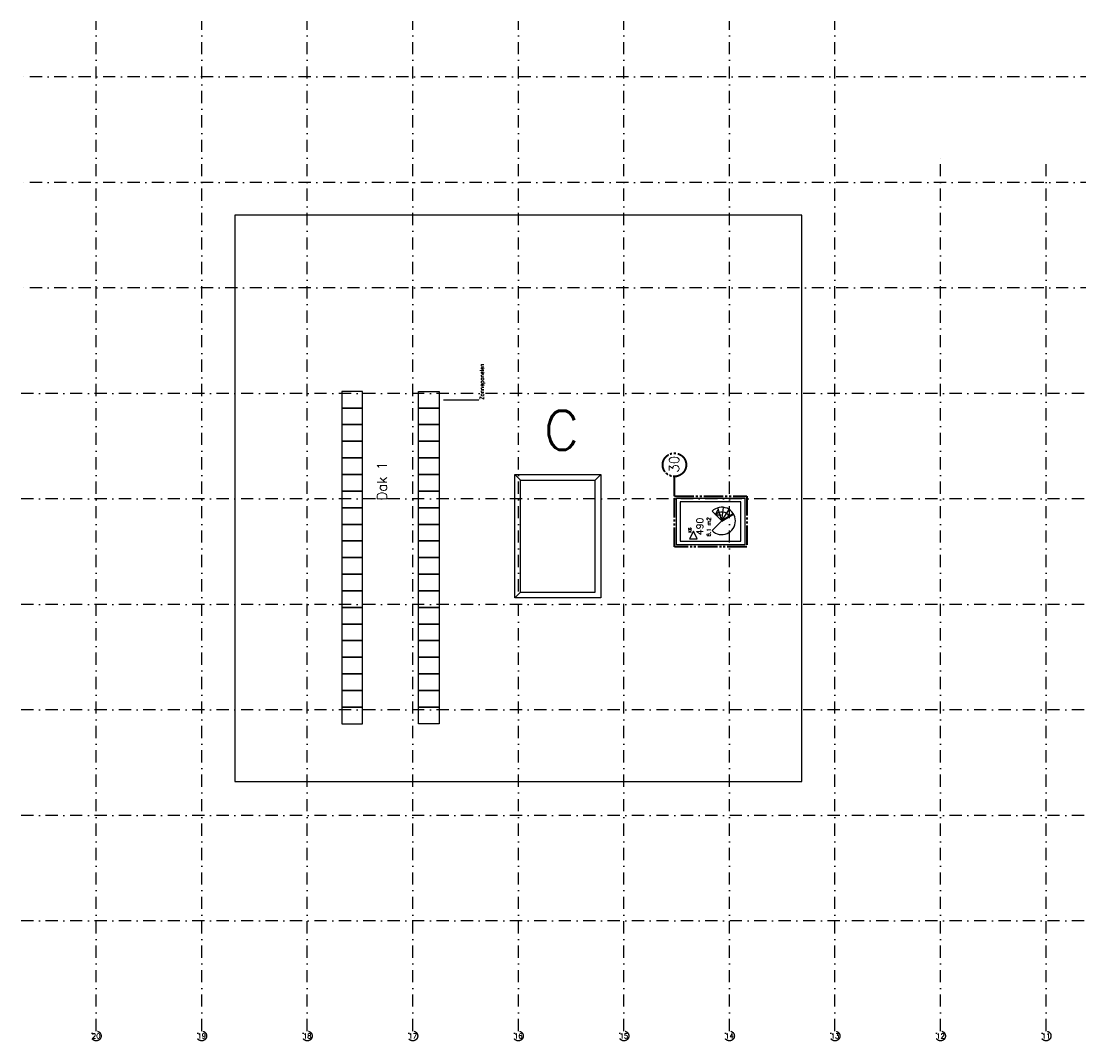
# Model space of a CAD drawing. Extents: x 36324 to 146208, y 359060 to 435780.
# Tile 1 of 4: x 36324 to 90439, y 368213 to 420410. Entities that reach past the tile are written whole.
import ezdxf
from ezdxf.enums import TextEntityAlignment as Align

# ---------------------------------------------------------------- set-up
doc = ezdxf.new("R2010")
doc.units = 0
doc.header["$LTSCALE"] = 100
doc.linetypes.add('B0302', pattern=[12.5, 6.25, -3.125, 0, -3.125])
doc.linetypes.add('B0804', pattern=[15, 10, -1, 1, -1, 1, -1])
for name, color, linetype in [('Bouwkundig', 253, 'CONTINUOUS'), ('Bouwkundig tekst', 252, 'CONTINUOUS'), ('Stramien', 252, 'B0302')]:
    doc.layers.add(name, color=color, linetype=linetype)
doc.layers.add('brandscheiding', color=40, linetype='B0804', lineweight=35)
doc.styles.add('bouwk tekst', font='romans.shx')
doc.styles.get("Standard").update_dxf_attribs({"font": 'romans.shx'})

msp = doc.modelspace()

# ---------------------------------------------------------------- linework, layer by layer
at = {"layer": 'Bouwkundig'}
for p, q in [((57928, 401031), (59747, 401031)), ((61586, 390897), (61586, 397197)), ((61586, 397197), (61874, 396909)), ((61586, 397197), (65986, 397197)), ((61874, 391185), (61874, 396909)), ((61874, 396909), (65698, 396909)), ((65986, 397197), (65698, 396909)), ((65698, 391185), (65698, 396909)), ((65986, 397197), (65986, 390897)), ((61586, 390897), (61874, 391185)), ((65986, 390897), (61586, 390897)), ((61874, 391185), (65698, 391185))]:
    msp.add_line(p, q, dxfattribs=at)
for points in [[(76262, 381484), (76262, 410484), (47262, 410484), (47262, 381484)], [(53796, 400606), (53796, 401456), (52736, 401456), (52736, 400606)], [(56652, 400606), (56652, 401456), (57712, 401456), (57712, 400606)], [(53796, 399755), (53796, 400606), (52736, 400606), (52736, 399755)], [(56652, 399755), (56652, 400606), (57712, 400606), (57712, 399755)], [(53796, 398905), (53796, 399755), (52736, 399755), (52736, 398905)], [(56652, 398905), (56652, 399755), (57712, 399755), (57712, 398905)], [(53796, 398054), (53796, 398905), (52736, 398905), (52736, 398054)], [(56652, 398054), (56652, 398905), (57712, 398905), (57712, 398054)], [(53796, 397204), (53796, 398054), (52736, 398054), (52736, 397204)], [(56652, 397204), (56652, 398054), (57712, 398054), (57712, 397204)], [(53796, 396353), (53796, 397204), (52736, 397204), (52736, 396353)], [(56652, 396353), (56652, 397204), (57712, 397204), (57712, 396353)], [(53796, 395503), (53796, 396353), (52736, 396353), (52736, 395503)], [(56652, 395503), (56652, 396353), (57712, 396353), (57712, 395503)], [(53796, 394652), (53796, 395503), (52736, 395503), (52736, 394652)], [(56652, 394652), (56652, 395503), (57712, 395503), (57712, 394652)], [(53796, 393802), (53796, 394652), (52736, 394652), (52736, 393802)], [(56652, 393802), (56652, 394652), (57712, 394652), (57712, 393802)], [(70715, 393917), (70906, 393917), (70715, 394300), (70523, 393917)], [(53796, 392951), (53796, 393802), (52736, 393802), (52736, 392951)], [(56652, 392951), (56652, 393802), (57712, 393802), (57712, 392951)], [(53796, 392101), (53796, 392951), (52736, 392951), (52736, 392101)], [(56652, 392101), (56652, 392951), (57712, 392951), (57712, 392101)], [(53796, 391250), (53796, 392101), (52736, 392101), (52736, 391250)], [(56652, 391250), (56652, 392101), (57712, 392101), (57712, 391250)], [(53796, 390400), (53796, 391250), (52736, 391250), (52736, 390400)], [(56652, 390400), (56652, 391250), (57712, 391250), (57712, 390400)], [(53796, 389549), (53796, 390400), (52736, 390400), (52736, 389549)], [(56652, 389549), (56652, 390400), (57712, 390400), (57712, 389549)], [(53796, 388699), (53796, 389549), (52736, 389549), (52736, 388699)], [(56652, 388699), (56652, 389549), (57712, 389549), (57712, 388699)], [(53796, 387848), (53796, 388699), (52736, 388699), (52736, 387848)], [(56652, 387848), (56652, 388699), (57712, 388699), (57712, 387848)], [(53796, 386998), (53796, 387848), (52736, 387848), (52736, 386998)], [(56652, 386998), (56652, 387848), (57712, 387848), (57712, 386998)], [(53796, 386148), (53796, 386998), (52736, 386998), (52736, 386148)], [(56652, 386148), (56652, 386998), (57712, 386998), (57712, 386148)], [(53796, 385297), (53796, 386148), (52736, 386148), (52736, 385297)], [(56652, 385297), (56652, 386148), (57712, 386148), (57712, 385297)], [(53796, 384447), (53796, 385297), (52736, 385297), (52736, 384447)], [(56652, 384447), (56652, 385297), (57712, 385297), (57712, 384447)]]:
    msp.add_lwpolyline(points, close=True, dxfattribs=at)
for points in [[(69848, 393598), (69848, 395998)], [(69848, 395998), (73348, 395998)], [(70048, 395798), (70048, 393798)], [(73148, 395798), (70048, 395798)], [(73148, 393798), (73148, 395798)], [(73348, 395998), (73348, 393598)], [(72170, 394826), (71675, 395321)], [(71852, 395145), (71969, 395401)], [(71852, 395145), (72134, 395145)], [(72170, 394826), (71963, 395495)], [(72170, 394826), (72264, 395520)], [(72170, 394826), (72553, 395412)], [(72170, 394826), (71678, 394334)], [(73348, 393598), (69848, 393598)], [(70048, 393798), (73148, 393798)]]:
    msp.add_lwpolyline(points, dxfattribs=at)
for points in [[(71675, 394331, 2.414216), (71675, 395321)], [(72553, 395062, 0.484683), (71852, 395145)]]:
    msp.add_lwpolyline(points, format="xyb", dxfattribs=at)
msp.add_lwpolyline([(72152, 394844, 1), (72188, 394809, 1)], format="xyb", close=True, dxfattribs=at)
at = {"layer": 'brandscheiding'}
msp.add_line((69748, 396098), (69748, 397098), dxfattribs=at)
for points in [[(73448, 393498), (69748, 393498), (69748, 396098), (73448, 396098), (73448, 393498)], [(72170, 394826), (72766, 395193)]]:
    msp.add_lwpolyline(points, dxfattribs=at)
msp.add_circle((69748, 397698), 600, dxfattribs=at)
at = {"layer": 'Stramien'}
for p, q in [((40163, 368713), (40163, 420410)), ((45563, 368713), (45563, 420410)), ((50963, 368713), (50963, 420410)), ((56363, 368713), (56363, 420410)), ((61763, 368713), (61763, 420410)), ((67163, 368713), (67163, 420410)), ((72563, 368713), (72563, 420410)), ((77963, 368713), (77963, 420410)), ((133649, 417551), (36324, 417551)), ((83363, 368713), (83363, 413502)), ((88763, 368713), (88763, 413271)), ((133649, 412151), (36324, 412151)), ((133649, 406751), (36324, 406751)), ((145708, 401351), (36324, 401351)), ((145708, 395951), (36324, 395951)), ((145708, 390551), (36324, 390551)), ((145708, 385151), (36324, 385151)), ((145708, 379751), (36324, 379751)), ((145708, 374351), (36324, 374351))]:
    msp.add_line(p, q, dxfattribs=at)
for centre in [(40163, 368463), (45563, 368463), (50963, 368463), (56363, 368463), (61763, 368463), (67163, 368463), (72563, 368463), (77963, 368463), (83363, 368463), (88763, 368463)]:
    msp.add_circle(centre, 250, dxfattribs=at)

# ---------------------------------------------------------------- texts
at = {"layer": 'Bouwkundig tekst'}
for s, height, p in [('Dak 1', 500, (55033, 395872)), ('490', 350, (71222, 394094))]:
    msp.add_text(s, height=height, rotation=90, dxfattribs=at).set_placement(p)
msp.add_text('K6', height=148.7, rotation=90, dxfattribs=at).set_placement((70539, 394224), align=Align.MIDDLE_LEFT)
at = {"layer": 'Bouwkundig tekst', "insert": (59799, 401031), "char_height": 200, "width": 2736.06, "attachment_point": 1, "rotation": 90}
msp.add_mtext('Zonnepanelen ', dxfattribs=at)
at = {"layer": 'Bouwkundig tekst', "insert": (71406, 394024), "char_height": 200, "width": 1805, "attachment_point": 1, "rotation": 90, "style": 'bouwk tekst'}
msp.add_mtext('6.1 m2', dxfattribs=at)
at = {"layer": 'brandscheiding'}
msp.add_text('30', height=500, rotation=90, dxfattribs=at).set_placement((69984, 397300))
at = {"layer": 'Stramien', "style": 'bouwk tekst'}
for s, p in [('20', (40162, 368463)), ('19', (45562, 368463)), ('18', (50963, 368463)), ('17', (56363, 368463)), ('16', (61763, 368463)), ('15', (67163, 368463)), ('14', (72563, 368463)), ('13', (77963, 368463)), ('12', (83363, 368463)), ('11', (88763, 368463))]:
    msp.add_text(s, height=250, dxfattribs=at).set_placement(p, align=Align.MIDDLE)
at = {"layer": 'Stramien', "insert": (63070, 400467), "char_height": 2000, "width": 1594.46, "attachment_point": 1}
msp.add_mtext('C', dxfattribs=at)

doc.saveas('drawing.dxf')
